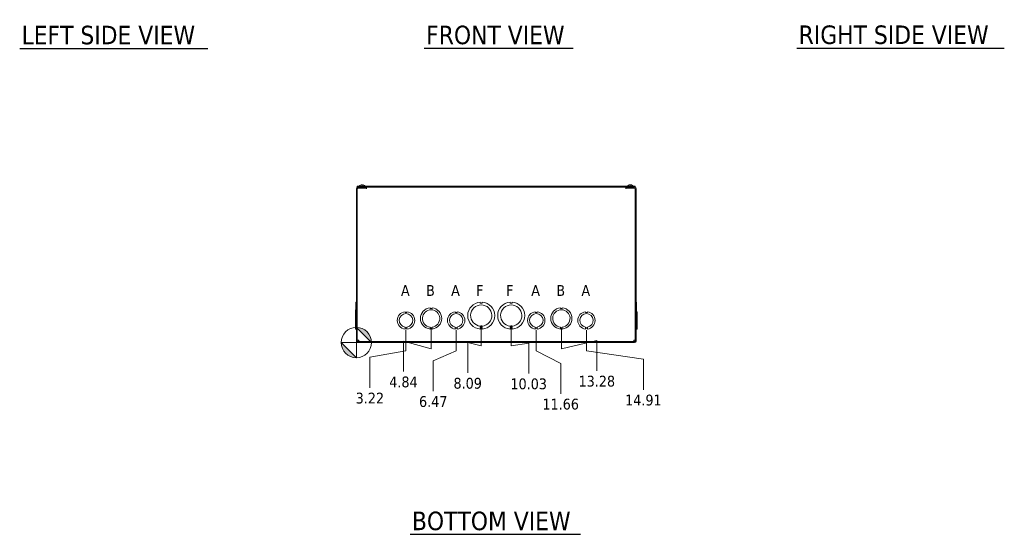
# Model space of a CAD drawing. Header units: inches. Extents: x 7 to 166, y 5 to 101.
# Tile 1 of 13: x 11 to 75, y 8 to 42. Entities that reach past the tile are written whole.
import ezdxf

# ---------------------------------------------------------------- set-up
doc = ezdxf.new("R2010")
doc.units = ezdxf.units.IN
doc.header["$LTSCALE"] = 10
doc.header["$MEASUREMENT"] = 0
for name, color, linetype, lineweight in [('Dimension (ANSI)', 7, 'Continuous', 5), ('Symbol (ANSI)', 7, 'Continuous', 5), ('Visible (ANSI)', 7, 'Continuous', 5)]:
    doc.layers.add(name, color=color, linetype=linetype, lineweight=lineweight)
doc.styles.add('Note Text (ANSI)', font='tahoma.ttf')
doc.styles.add('ROMANS', font='tahoma.ttf')
doc.styles.add('Text Style168', font='tahoma.ttf')
doc.dimstyles.new('Default (ANSI)', dxfattribs={"dimscale": 10, "dimtxt": 0.07, "dimasz": 0.098425, "dimexe": 0.125, "dimexo": 0.0625, "dimgap": 0.031496, "dimtad": 0, "dimtih": 1, "dimtoh": 1, "dimrnd": 1e-08, "dimzin": 0, "dimdsep": 46, "dimtxsty": 'ROMANS', "dimcen": 0.09, "dimdle": 0.393701, "dimclrd": 256, "dimclre": 256, "dimclrt": 256, "dimadec": 0, "dimazin": 0, "dimtfac": 1.428571, "dimtofl": 0, "dimtmove": 0, "dimatfit": 3, "dimfxl": 0, "dimtolj": 1, "dimtzin": 0, "dimlwd": -1, "dimlwe": -1, "dimarcsym": 0})

# ---------------------------------------------------------------- blocks, each defined once
blk = doc.blocks.new('Origin Indicator Symbol2')
at = {"layer": 'Dimension (ANSI)'}
h = blk.add_hatch(color=256, dxfattribs=at)
edge = h.paths.add_edge_path(flags=0)
edge.add_line((3.3137, 2.1609), (3.4121, 2.0625))
edge.add_arc((3.3137, 2.0625), 0.0984, 0, 90)
h = blk.add_hatch(color=256, dxfattribs=at)
edge = h.paths.add_edge_path(flags=0)
edge.add_line((3.3137, 1.964), (3.2153, 2.0625))
edge.add_arc((3.3137, 2.0625), 0.0984, 180, 270)
for p, q in [((3.3137, 2.1609), (3.4121, 2.0625)), ((3.3137, 1.964), (3.2153, 2.0625))]:
    blk.add_line(p, q, dxfattribs=at)
at = {"layer": 'Dimension (ANSI)', "flags": 128}
for points in [[(3.3137, 2.0625), (3.3137, 2.1609)], [(3.3137, 2.0625), (3.2153, 2.0625)], [(3.3137, 2.0625), (3.4121, 2.0625)], [(3.3137, 2.0625), (3.3137, 1.964)]]:
    blk.add_lwpolyline(points, dxfattribs=at)
at = {"layer": 'Dimension (ANSI)'}
blk.add_circle((3.3137, 2.0625), 0.0984, dxfattribs=at)
for start, end in [(0, 90), (180, 270)]:
    blk.add_arc((3.3137, 2.0625), 0.0984, start, end, dxfattribs=at)
for points in [[(3.3137, 2.0625), (3.4121, 2.0625), (3.3137, 2.1609), (3.3137, 2.0625)], [(3.3137, 2.0625), (3.3137, 2.1609), (3.3137, 1.964), (3.3137, 2.0625)], [(3.3137, 2.0625), (3.3137, 1.964), (3.2153, 2.0625), (3.3137, 2.0625)], [(3.3137, 2.0625), (3.2153, 2.0625), (3.3137, 2.0625)]]:
    blk.add_solid(points, dxfattribs=at)
blk = doc.blocks.new('*D23')
at = {"layer": 'Defpoints', "color": 0}
for p in [(36.354, 22.062), (33.137, 20.625), (34.013, 17.702)]:
    blk.add_point(p, dxfattribs=at)
at = {"layer": 'Dimension (ANSI)'}
for p, q in [((36.354, 21.437), (36.354, 20.094)), ((36.354, 20.094), (34.013, 19.67)), ((34.013, 19.67), (34.013, 17.702))]:
    blk.add_line(p, q, dxfattribs=at)
at = {"layer": 'Dimension (ANSI)', "insert": (34.013, 17.022), "char_height": 0.7, "attachment_point": 5, "rotation": 0.00573, "style": 'ROMANS'}
blk.add_mtext('\\A1;3.22', dxfattribs=at)
blk = doc.blocks.new('*D24')
at = {"layer": 'Defpoints', "color": 0}
for p in [(37.979, 22.187), (33.137, 20.625), (36.19, 18.749)]:
    blk.add_point(p, dxfattribs=at)
at = {"layer": 'Dimension (ANSI)'}
for p, q in [((37.979, 21.562), (37.979, 20.219)), ((37.979, 20.219), (36.19, 20.718)), ((36.19, 20.718), (36.19, 18.749))]:
    blk.add_line(p, q, dxfattribs=at)
at = {"layer": 'Dimension (ANSI)', "insert": (36.19, 18.068), "char_height": 0.7, "attachment_point": 5, "rotation": 0.00573, "style": 'ROMANS'}
blk.add_mtext('\\A1;4.84', dxfattribs=at)
blk = doc.blocks.new('*D25')
at = {"layer": 'Defpoints', "color": 0}
for p in [(39.604, 22.062), (33.137, 20.625), (38.118, 17.48)]:
    blk.add_point(p, dxfattribs=at)
at = {"layer": 'Dimension (ANSI)'}
for p, q in [((39.604, 21.437), (39.604, 20.094)), ((39.604, 20.094), (38.118, 19.448)), ((38.118, 19.448), (38.118, 17.48))]:
    blk.add_line(p, q, dxfattribs=at)
at = {"layer": 'Dimension (ANSI)', "insert": (38.118, 16.801), "char_height": 0.7, "attachment_point": 5, "rotation": 0.00573, "style": 'ROMANS'}
blk.add_mtext('\\A1;6.47', dxfattribs=at)
blk = doc.blocks.new('*D26')
at = {"layer": 'Defpoints', "color": 0}
for p in [(41.229, 22.375), (33.137, 20.625), (40.35, 18.663)]:
    blk.add_point(p, dxfattribs=at)
at = {"layer": 'Dimension (ANSI)'}
for p, q in [((41.229, 21.75), (41.229, 20.406)), ((41.229, 20.406), (40.35, 20.631)), ((40.35, 20.631), (40.35, 18.663))]:
    blk.add_line(p, q, dxfattribs=at)
at = {"layer": 'Dimension (ANSI)', "insert": (40.35, 17.982), "char_height": 0.7, "attachment_point": 5, "rotation": 0.00573, "style": 'ROMANS'}
blk.add_mtext('\\A1;8.09', dxfattribs=at)
blk = doc.blocks.new('*D27')
at = {"layer": 'Defpoints', "color": 0}
for p in [(43.169, 22.375), (33.137, 20.625), (44.303, 18.625)]:
    blk.add_point(p, dxfattribs=at)
at = {"layer": 'Dimension (ANSI)'}
for p, q in [((43.169, 21.75), (43.169, 20.406)), ((43.169, 20.406), (44.303, 20.593)), ((44.303, 20.593), (44.303, 18.625))]:
    blk.add_line(p, q, dxfattribs=at)
at = {"layer": 'Dimension (ANSI)', "insert": (44.303, 17.945), "char_height": 0.7, "attachment_point": 5, "rotation": 0.00573, "style": 'ROMANS'}
blk.add_mtext('\\A1;10.03', dxfattribs=at)
blk = doc.blocks.new('*D28')
at = {"layer": 'Defpoints', "color": 0}
for p in [(44.794, 22.062), (33.137, 20.625), (46.376, 17.311)]:
    blk.add_point(p, dxfattribs=at)
at = {"layer": 'Dimension (ANSI)'}
for p, q in [((44.794, 21.437), (44.794, 20.094)), ((44.794, 20.094), (46.376, 19.279)), ((46.376, 19.279), (46.376, 17.311))]:
    blk.add_line(p, q, dxfattribs=at)
at = {"layer": 'Dimension (ANSI)', "insert": (46.376, 16.632), "char_height": 0.7, "attachment_point": 5, "rotation": 0.00573, "style": 'ROMANS'}
blk.add_mtext('\\A1;11.66', dxfattribs=at)
blk = doc.blocks.new('*D29')
at = {"layer": 'Defpoints', "color": 0}
for p in [(46.419, 22.187), (33.137, 20.625), (48.717, 18.799)]:
    blk.add_point(p, dxfattribs=at)
at = {"layer": 'Dimension (ANSI)'}
for p, q in [((46.419, 21.562), (46.419, 20.219)), ((46.419, 20.219), (48.717, 20.767)), ((48.717, 20.767), (48.717, 18.799))]:
    blk.add_line(p, q, dxfattribs=at)
at = {"layer": 'Dimension (ANSI)', "insert": (48.717, 18.118), "char_height": 0.7, "attachment_point": 5, "rotation": 0.00573, "style": 'ROMANS'}
blk.add_mtext('\\A1;13.28', dxfattribs=at)
blk = doc.blocks.new('*D30')
at = {"layer": 'Defpoints', "color": 0}
for p in [(48.044, 22.062), (33.137, 20.625), (51.734, 17.574)]:
    blk.add_point(p, dxfattribs=at)
at = {"layer": 'Dimension (ANSI)'}
for p, q in [((48.044, 21.437), (48.044, 20.094)), ((48.044, 20.094), (51.734, 19.543)), ((51.734, 19.543), (51.734, 17.574))]:
    blk.add_line(p, q, dxfattribs=at)
at = {"layer": 'Dimension (ANSI)', "insert": (51.734, 16.895), "char_height": 0.7, "attachment_point": 5, "rotation": 0.00573, "style": 'ROMANS'}
blk.add_mtext('\\A1;14.91', dxfattribs=at)

msp = doc.modelspace()

# ---------------------------------------------------------------- linework, layer by layer
at = {"layer": 'Symbol (ANSI)', "lineweight": 30}
for p, q in [((11.32778, 39.67558), (23.52324, 39.67558)), ((37.54144, 39.68502), (47.18909, 39.68502)), ((61.67162, 39.69713), (75.11571, 39.69713)), ((36.61762, 8.20499), (47.6549, 8.20499))]:
    msp.add_line(p, q, dxfattribs=at)
at = {"layer": 'Visible (ANSI)'}
for p, q in [((33.1995, 30.68708), (33.1995, 30.74958)), ((51.1995, 30.74958), (33.1995, 30.74958)), ((33.1995, 30.68708), (51.1995, 30.68708)), ((33.762, 30.68708), (33.23075, 30.68708)), ((33.762, 30.62458), (33.23075, 30.62458)), ((33.29325, 30.62458), (33.79305, 30.62458)), ((33.32, 30.76387), (33.704, 30.76387)), ((33.32, 30.76387), (33.32, 30.74958)), ((33.53051, 30.83051), (33.49349, 30.83051)), ((33.49373, 30.84897), (33.49535, 30.83051)), ((33.53027, 30.84897), (33.52865, 30.83051)), ((33.704, 30.76387), (33.704, 30.74958)), ((33.762, 30.62458), (33.762, 30.68708)), ((33.79305, 30.59313), (33.79305, 30.62458)), ((33.79325, 30.68708), (33.79325, 30.59333)), ((50.60575, 30.59333), (50.60575, 30.68708)), ((50.60595, 30.62458), (50.60595, 30.59313)), ((50.60595, 30.62458), (51.10575, 30.62458)), ((51.16825, 30.68708), (50.637, 30.68708)), ((50.637, 30.62458), (50.637, 30.68708)), ((50.637, 30.62458), (51.16825, 30.62458)), ((50.695, 30.76387), (51.079, 30.76387)), ((50.695, 30.76387), (50.695, 30.74958)), ((50.90551, 30.83051), (50.86849, 30.83051)), ((50.86873, 30.84897), (50.87035, 30.83051)), ((50.90527, 30.84897), (50.90365, 30.83051)), ((51.079, 30.76387), (51.079, 30.74958)), ((51.1995, 30.68708), (51.1995, 30.74958)), ((33.137, 30.59333), (33.137, 20.71833)), ((33.1995, 30.59333), (33.1995, 20.71833)), ((33.79325, 30.59313), (33.79305, 30.59313)), ((33.79325, 30.59333), (33.79325, 30.59313)), ((50.60575, 30.59313), (50.60575, 30.59333)), ((50.60595, 30.59313), (50.60575, 30.59313)), ((51.1995, 30.59333), (51.1995, 20.71833)), ((51.262, 20.71833), (51.262, 30.59333)), ((33.10575, 23.24735), (33.137, 23.24735)), ((33.10575, 22.87174), (33.10575, 23.24735)), ((41.16696, 23.24734), (41.16696, 23.17334)), ((41.16696, 23.17334), (41.29196, 23.17335)), ((41.29196, 23.17335), (41.29196, 23.24735)), ((43.10696, 23.24734), (43.10696, 23.17334)), ((43.10696, 23.17334), (43.23196, 23.17335)), ((43.23196, 23.17335), (43.23196, 23.24735)), ((51.29325, 23.24735), (51.262, 23.24735)), ((51.29325, 23.24734), (51.262, 23.24734)), ((51.29325, 23.24734), (51.29325, 23.24735)), ((51.29325, 23.24734), (51.29325, 22.87174)), ((33.10575, 22.74609), (33.0745, 22.74609)), ((33.0745, 22.62109), (33.0745, 22.74609)), ((33.137, 22.62109), (33.0745, 22.62109)), ((33.0745, 21.50307), (33.0745, 22.62109)), ((33.10575, 22.87174), (33.137, 22.87174)), ((33.10575, 22.62109), (33.10575, 22.87174)), ((36.29197, 22.6211), (36.29197, 22.5711)), ((36.29197, 22.5711), (36.41697, 22.57111)), ((36.41697, 22.57111), (36.41697, 22.6211)), ((37.91696, 22.87173), (37.91696, 22.82173)), ((37.91696, 22.82173), (38.04196, 22.82174)), ((38.04196, 22.82174), (38.04196, 22.87174)), ((39.54197, 22.6211), (39.54197, 22.5711)), ((39.54197, 22.5711), (39.66697, 22.57111)), ((39.66697, 22.57111), (39.66697, 22.6211)), ((44.73197, 22.6211), (44.73197, 22.5711)), ((44.73197, 22.5711), (44.85697, 22.57111)), ((44.85697, 22.57111), (44.85697, 22.6211)), ((46.35696, 22.87173), (46.35696, 22.82173)), ((46.35696, 22.82173), (46.48196, 22.82174)), ((46.48196, 22.82174), (46.48196, 22.87174)), ((47.98197, 22.6211), (47.98197, 22.5711)), ((47.98197, 22.5711), (48.10697, 22.57111)), ((48.10697, 22.57111), (48.10697, 22.6211)), ((51.29325, 22.87174), (51.262, 22.87174)), ((51.29325, 22.87173), (51.262, 22.87173)), ((51.262, 22.6211), (51.3245, 22.6211)), ((51.262, 22.6211), (51.3245, 22.6211)), ((51.29325, 22.87173), (51.29325, 22.87174)), ((51.29325, 22.87173), (51.29325, 22.6211)), ((51.3245, 22.6211), (51.3245, 21.50307)), ((51.3245, 22.6211), (51.3245, 22.6211)), ((41.16703, 21.61593), (41.16703, 21.68993)), ((41.29203, 21.68993), (41.29203, 21.61593)), ((43.10703, 21.61593), (43.10703, 21.68993)), ((43.23203, 21.68993), (43.23203, 21.61593)), ((33.137, 21.50307), (33.0745, 21.50307)), ((33.0745, 21.50307), (33.0745, 21.50306)), ((33.137, 21.50306), (33.0745, 21.50306)), ((33.10575, 21.50243), (33.10575, 21.50306)), ((33.10575, 21.50182), (33.10575, 21.50243)), ((33.10575, 21.50243), (33.137, 21.50243)), ((33.10575, 21.50243), (33.10575, 21.50243)), ((33.10575, 21.50243), (33.137, 21.50243)), ((33.10575, 21.50182), (33.137, 21.50182)), ((33.10575, 21.50182), (33.10575, 21.50181)), ((33.10575, 21.50181), (33.137, 21.50181)), ((36.29192, 21.57908), (36.29192, 21.62908)), ((36.41714, 21.57908), (36.29192, 21.57908)), ((36.41714, 21.55308), (36.29192, 21.55307)), ((36.29192, 21.55307), (36.29192, 21.50307)), ((36.41714, 21.62909), (36.41714, 21.57908)), ((36.41714, 21.50308), (36.41714, 21.55308)), ((37.91703, 21.57806), (37.91703, 21.62806)), ((38.04203, 21.57807), (37.91703, 21.57806)), ((38.04204, 21.55243), (37.91704, 21.55243)), ((37.91704, 21.55243), (37.91704, 21.50243)), ((38.04203, 21.62807), (38.04203, 21.57807)), ((38.04204, 21.50243), (38.04204, 21.55243)), ((39.54192, 21.57908), (39.54192, 21.62908)), ((39.66714, 21.57908), (39.54192, 21.57908)), ((39.66714, 21.55308), (39.54192, 21.55307)), ((39.54192, 21.55307), (39.54192, 21.50307)), ((39.66714, 21.62909), (39.66714, 21.57908)), ((39.66714, 21.50308), (39.66714, 21.55308)), ((41.29203, 21.61593), (41.16703, 21.61593)), ((41.29204, 21.57582), (41.16704, 21.57581)), ((41.16704, 21.57581), (41.16704, 21.50181)), ((41.29204, 21.50182), (41.29204, 21.57582)), ((43.23203, 21.61593), (43.10703, 21.61593)), ((43.23204, 21.57582), (43.10704, 21.57581)), ((43.10704, 21.57581), (43.10704, 21.50181)), ((43.23204, 21.50182), (43.23204, 21.57582)), ((44.73192, 21.57908), (44.73192, 21.62908)), ((44.85714, 21.57908), (44.73192, 21.57908)), ((44.85714, 21.55308), (44.73192, 21.55307)), ((44.73192, 21.55307), (44.73192, 21.50307)), ((44.85714, 21.62909), (44.85714, 21.57908)), ((44.85714, 21.50308), (44.85714, 21.55308)), ((46.35703, 21.57806), (46.35703, 21.62806)), ((46.48203, 21.57807), (46.35703, 21.57806)), ((46.35704, 21.55243), (46.35704, 21.50243)), ((46.48204, 21.55243), (46.35704, 21.55243)), ((46.48203, 21.62807), (46.48203, 21.57807)), ((46.48204, 21.50243), (46.48204, 21.55243)), ((47.98192, 21.57908), (47.98192, 21.62908)), ((48.10714, 21.57908), (47.98192, 21.57908)), ((48.10714, 21.55308), (47.98192, 21.55307)), ((47.98192, 21.55307), (47.98192, 21.50307)), ((48.10714, 21.62909), (48.10714, 21.57908)), ((48.10714, 21.50308), (48.10714, 21.55308)), ((51.262, 21.50307), (51.3245, 21.50307)), ((51.29325, 21.50243), (51.262, 21.50243)), ((51.29325, 21.50181), (51.262, 21.50181)), ((51.29325, 21.50307), (51.29325, 21.50243)), ((51.29325, 21.50243), (51.29325, 21.50181)), ((33.262, 20.77168), (33.1995, 20.77168)), ((51.16825, 20.68708), (33.23075, 20.68708)), ((33.23075, 20.62458), (51.16825, 20.62458)), ((33.2841, 20.74958), (33.2841, 20.68708)), ((51.1149, 20.74958), (51.1149, 20.68708)), ((51.137, 20.77168), (51.1995, 20.77168))]:
    msp.add_line(p, q, dxfattribs=at)
for centre, radius, start, end in [((33.23075, 30.59333), 0.09375, 90, 180), ((33.23075, 30.59333), 0.03125, 90, 180), ((33.512, 30.59758), 0.254, 113.8960925, 139.1040138), ((33.41243, 30.82231), 0.0082, 90.0370365, 113.8960925), ((33.61157, 30.82231), 0.0082, 66.1039075, 89.9629635), ((33.512, 30.59758), 0.254, 40.8959862, 66.1039075), ((50.887, 30.59758), 0.254, 113.8960925, 139.1040138), ((50.78743, 30.82231), 0.0082, 90.0370365, 113.8960925), ((50.98657, 30.82231), 0.0082, 66.1039075, 89.9629635), ((50.887, 30.59758), 0.254, 40.8959862, 66.1039075), ((51.16825, 30.59333), 0.09375, 0, 90), ((51.16825, 30.59333), 0.03125, 0, 90), ((41.2295, 22.37458), 0.875, 94.098867, 265.9067795), ((41.2295, 22.37458), 0.6875, 275.2187319, 264.7869147), ((41.2295, 22.37458), 0.875, 274.098867, 85.9067795), ((43.1695, 22.37458), 0.875, 94.098867, 265.9067795), ((43.1695, 22.37458), 0.6875, 275.2187319, 264.7869147), ((43.1695, 22.37458), 0.875, 274.098867, 85.9067795), ((36.3545, 22.06208), 0.5625, 96.3827269, 263.6126921), ((36.3545, 22.06208), 0.4375, 278.2321253, 261.7765418), ((36.3545, 22.06208), 0.5625, 276.3940213, 83.6239865), ((37.9795, 22.18708), 0.6875, 95.2189577, 264.7871406), ((37.9795, 22.18708), 0.5625, 276.3824194, 263.6236789), ((37.9795, 22.18708), 0.6875, 275.2189577, 84.7871406), ((39.6045, 22.06208), 0.5625, 96.3827269, 263.6126921), ((39.6045, 22.06208), 0.4375, 278.2321253, 261.7765418), ((39.6045, 22.06208), 0.5625, 276.3940213, 83.6239865), ((44.7945, 22.06208), 0.5625, 96.3827269, 263.6126921), ((44.7945, 22.06208), 0.4375, 278.2321253, 261.7765418), ((44.7945, 22.06208), 0.5625, 276.3940213, 83.6239865), ((46.4195, 22.18708), 0.6875, 95.2189577, 264.7871406), ((46.4195, 22.18708), 0.5625, 276.3824194, 263.6236789), ((46.4195, 22.18708), 0.6875, 275.2189577, 84.7871406), ((48.0445, 22.06208), 0.5625, 96.3827269, 263.6126921), ((48.0445, 22.06208), 0.4375, 278.2321253, 261.7765418), ((48.0445, 22.06208), 0.5625, 276.3940213, 83.6239865), ((33.23075, 20.71833), 0.09375, 180, 270), ((33.23075, 20.71833), 0.03125, 180, 270), ((51.16825, 20.71833), 0.09375, 270, 0), ((51.16825, 20.71833), 0.03125, 270, 0)]:
    msp.add_arc(centre, radius, start, end, dxfattribs=at)
for centre, major_axis, ratio, start_param, end_param in [((33.51187, 30.59798), (0.24185, 0.07749), 0.99580318, 1.3868503, 1.67143828), ((33.51658, 30.59798), (-0.02214, 0.25299), 0.02792688, 0.12492242, 0.40951039), ((33.50742, 30.59798), (0.02214, 0.25299), 0.02792688, 5.87367492, 6.15826289), ((33.51213, 30.59798), (0.24185, -0.07749), 0.99580318, 1.47015438, 1.75474235), ((50.88687, 30.59798), (0.24185, 0.07749), 0.99580318, 1.3868503, 1.67143828), ((50.89158, 30.59798), (-0.02214, 0.25299), 0.02792688, 0.12492242, 0.40951039), ((50.88242, 30.59798), (0.02214, 0.25299), 0.02792688, 5.87367492, 6.15826289), ((50.88713, 30.59798), (0.24185, -0.07749), 0.99580318, 1.47015438, 1.75474235)]:
    msp.add_ellipse(centre, major_axis=major_axis, ratio=ratio, start_param=start_param, end_param=end_param, dxfattribs=at)
for points, knots in [([(33.48024, 30.84893), (33.48188, 30.84913), (33.48363, 30.84932), (33.48689, 30.84957), (33.48839, 30.84963), (33.49078, 30.84965), (33.49183, 30.8496), (33.49327, 30.84938), (33.49366, 30.84921), (33.49373, 30.84899), (33.49373, 30.84896), (33.49373, 30.84893)], [0, 0, 0, 0, 0.0125584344, 0.0125584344, 0.0251168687, 0.0251168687, 0.0376591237, 0.0376591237, 0.0502013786, 0.0502013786, 0.0520674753, 0.0520674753, 0.0520674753, 0.0520674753]), ([(33.49346, 30.82981), (33.49345, 30.82984), (33.49345, 30.82986), (33.49345, 30.83027), (33.49346, 30.83051), (33.49349, 30.83051)], [0.02288164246, 0.02288164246, 0.02288164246, 0.02288164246, 0.02337727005, 0.02337727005, 0.03121300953, 0.03121300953, 0.03121300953, 0.03121300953]), ([(33.53027, 30.84893), (33.53024, 30.84913), (33.53053, 30.84932), (33.5318, 30.84957), (33.53277, 30.84963), (33.53503, 30.84965), (33.53647, 30.8496), (33.53965, 30.84938), (33.54139, 30.84921), (33.54327, 30.84899), (33.54351, 30.84896), (33.54376, 30.84893)], [0, 0, 0, 0, 0.0125556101, 0.0125556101, 0.0251112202, 0.0251112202, 0.0376562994, 0.0376562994, 0.0502013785, 0.0502013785, 0.0520674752, 0.0520674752, 0.0520674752, 0.0520674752]), ([(33.53051, 30.83051), (33.53054, 30.83051), (33.53055, 30.83027), (33.53055, 30.82986), (33.53055, 30.82984), (33.53054, 30.82981)], [0.09312996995, 0.09312996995, 0.09312996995, 0.09312996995, 0.10096570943, 0.10096570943, 0.10146133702, 0.10146133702, 0.10146133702, 0.10146133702]), ([(50.85524, 30.84893), (50.85688, 30.84913), (50.85863, 30.84932), (50.86189, 30.84957), (50.86339, 30.84963), (50.86578, 30.84965), (50.86683, 30.8496), (50.86827, 30.84938), (50.86866, 30.84921), (50.86873, 30.84899), (50.86873, 30.84896), (50.86873, 30.84893)], [0, 0, 0, 0, 0.0125584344, 0.0125584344, 0.0251168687, 0.0251168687, 0.0376591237, 0.0376591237, 0.0502013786, 0.0502013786, 0.0520674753, 0.0520674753, 0.0520674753, 0.0520674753]), ([(50.86846, 30.82981), (50.86845, 30.82984), (50.86845, 30.82986), (50.86845, 30.83027), (50.86846, 30.83051), (50.86849, 30.83051)], [0.02288164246, 0.02288164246, 0.02288164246, 0.02288164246, 0.02337727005, 0.02337727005, 0.03121300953, 0.03121300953, 0.03121300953, 0.03121300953]), ([(50.90527, 30.84893), (50.90524, 30.84913), (50.90553, 30.84932), (50.9068, 30.84957), (50.90777, 30.84963), (50.91003, 30.84965), (50.91147, 30.8496), (50.91465, 30.84938), (50.91639, 30.84921), (50.91827, 30.84899), (50.91851, 30.84896), (50.91876, 30.84893)], [0, 0, 0, 0, 0.0125556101, 0.0125556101, 0.0251112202, 0.0251112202, 0.0376562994, 0.0376562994, 0.0502013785, 0.0502013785, 0.0520674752, 0.0520674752, 0.0520674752, 0.0520674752]), ([(50.90551, 30.83051), (50.90554, 30.83051), (50.90555, 30.83027), (50.90555, 30.82986), (50.90555, 30.82984), (50.90554, 30.82981)], [0.09312996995, 0.09312996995, 0.09312996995, 0.09312996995, 0.10096570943, 0.10096570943, 0.10146133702, 0.10146133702, 0.10146133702, 0.10146133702]), ([(33.29325, 20.78083), (33.25803, 20.77864), (33.22369, 20.77645), (33.20857, 20.77426), (33.20262, 20.7734), (33.1995, 20.77254), (33.1995, 20.77168)], [0, 0, 0, 0, 1.12719708, 1.12719708, 1.12719708, 1.57079633, 1.57079633, 1.57079633, 1.57079633]), ([(33.29325, 20.78083), (33.2778, 20.77795), (33.26347, 20.77507), (33.26212, 20.77219), (33.26204, 20.77202), (33.262, 20.77185), (33.262, 20.77168)], [0, 0, 0, 0, 1.48347479, 1.48347479, 1.48347479, 1.57079633, 1.57079633, 1.57079633, 1.57079633]), ([(33.2841, 20.68708), (33.28629, 20.68708), (33.28848, 20.70878), (33.29067, 20.7406), (33.29153, 20.75312), (33.29239, 20.76697), (33.29325, 20.78083)], [0, 0, 0, 0, 1.12719708, 1.12719708, 1.12719708, 1.57079633, 1.57079633, 1.57079633, 1.57079633]), ([(33.29325, 20.78083), (33.29037, 20.76538), (33.28749, 20.75105), (33.28461, 20.7497), (33.28444, 20.74962), (33.28427, 20.74958), (33.2841, 20.74958)], [0, 0, 0, 0, 1.48347479, 1.48347479, 1.48347479, 1.57079633, 1.57079633, 1.57079633, 1.57079633]), ([(51.10575, 20.78083), (51.10794, 20.74561), (51.11013, 20.71127), (51.11232, 20.69616), (51.11318, 20.69021), (51.11404, 20.68708), (51.1149, 20.68708)], [0, 0, 0, 0, 1.12719708, 1.12719708, 1.12719708, 1.57079633, 1.57079633, 1.57079633, 1.57079633]), ([(51.10575, 20.78083), (51.10863, 20.76538), (51.11151, 20.75105), (51.11439, 20.7497), (51.11456, 20.74962), (51.11473, 20.74958), (51.1149, 20.74958)], [0, 0, 0, 0, 1.48347479, 1.48347479, 1.48347479, 1.57079633, 1.57079633, 1.57079633, 1.57079633]), ([(51.1995, 20.77168), (51.1995, 20.77387), (51.1778, 20.77606), (51.14599, 20.77825), (51.13347, 20.77911), (51.11961, 20.77997), (51.10575, 20.78083)], [0, 0, 0, 0, 1.12719708, 1.12719708, 1.12719708, 1.57079633, 1.57079633, 1.57079633, 1.57079633]), ([(51.10575, 20.78083), (51.1212, 20.77795), (51.13553, 20.77507), (51.13688, 20.77219), (51.13696, 20.77202), (51.137, 20.77185), (51.137, 20.77168)], [0, 0, 0, 0, 1.48347479, 1.48347479, 1.48347479, 1.57079633, 1.57079633, 1.57079633, 1.57079633])]:
    msp.add_open_spline(points, degree=3, knots=knots, dxfattribs=at)

# ---------------------------------------------------------------- block references
at = {"layer": 'Dimension (ANSI)', "xscale": 10, "yscale": 10, "zscale": 10}
msp.add_blockref('Origin Indicator Symbol2', (0, 0), dxfattribs=at)

# ---------------------------------------------------------------- texts
at = {"layer": 'Symbol (ANSI)'}
for s, insert, char_height, attachment_point, style in [('LEFT SIDE VIEW', (11.44778, 39.92419), 1.2, 7, 'Text Style168'), ('FRONT VIEW', (37.66144, 39.92974), 1.2, 7, 'Text Style168'), ('RIGHT SIDE VIEW', (61.79162, 39.94379), 1.2, 7, 'Text Style168'), ('A', (36.0295, 23.99958), 0.7, 4, 'Note Text (ANSI)'), ('B', (37.6545, 23.99958), 0.7, 4, 'Note Text (ANSI)'), ('A', (39.2795, 23.99958), 0.7, 4, 'Note Text (ANSI)'), ('F', (40.9045, 23.99958), 0.7, 4, 'Note Text (ANSI)'), ('F', (42.8445, 23.99958), 0.7, 4, 'Note Text (ANSI)'), ('A', (44.4695, 23.99958), 0.7, 4, 'Note Text (ANSI)'), ('B', (46.0945, 23.99958), 0.7, 4, 'Note Text (ANSI)'), ('A', (47.7195, 23.99958), 0.7, 4, 'Note Text (ANSI)'), ('BOTTOM VIEW', (36.73762, 8.44971), 1.2, 7, 'Text Style168')]:
    msp.add_mtext(s, dxfattribs=dict(at, insert=insert, char_height=char_height, attachment_point=attachment_point, style=style))

# ---------------------------------------------------------------- dimensions: what is measured, and where the dimension line sits
at = {"layer": 'Dimension (ANSI)'}
for feature_location, offset, picture, middle in [((41.2295, 22.37458), (-0.87935, -3.71193), '*D26', (40.35015, 17.98171)), ((43.1695, 22.37458), (1.13307, -3.75), '*D27', (44.30257, 17.94505)), ((36.3545, 22.06208), (-2.34147, -4.36025), '*D23', (34.01303, 17.02229)), ((37.9795, 22.18708), (-1.78959, -3.43791), '*D24', (36.18991, 18.06823)), ((46.4195, 22.18708), (2.29739, -3.38812), '*D29', (48.71689, 18.11802)), ((39.6045, 22.06208), (-1.4868, -4.58217), '*D25', (38.1177, 16.80109)), ((44.7945, 22.06208), (1.58103, -4.75132), '*D28', (46.37553, 16.63194)), ((48.0445, 22.06208), (3.68907, -4.48781), '*D30', (51.73357, 16.89544))]:
    dim = msp.add_ordinate_dim(feature_location=feature_location, offset=offset, dtype=1, origin=(33.137, 20.62458), dimstyle='Default (ANSI)', override={"dimtad": 0, "dimdec": 2, "dimtp": 0, "dimtm": 0, "dimtdec": 2}, dxfattribs=at)
    dim.commit()
    dim.dimension.update_dxf_attribs({"geometry": picture, "text_midpoint": middle, "text_rotation": 0.0057296})

doc.saveas('drawing.dxf')
